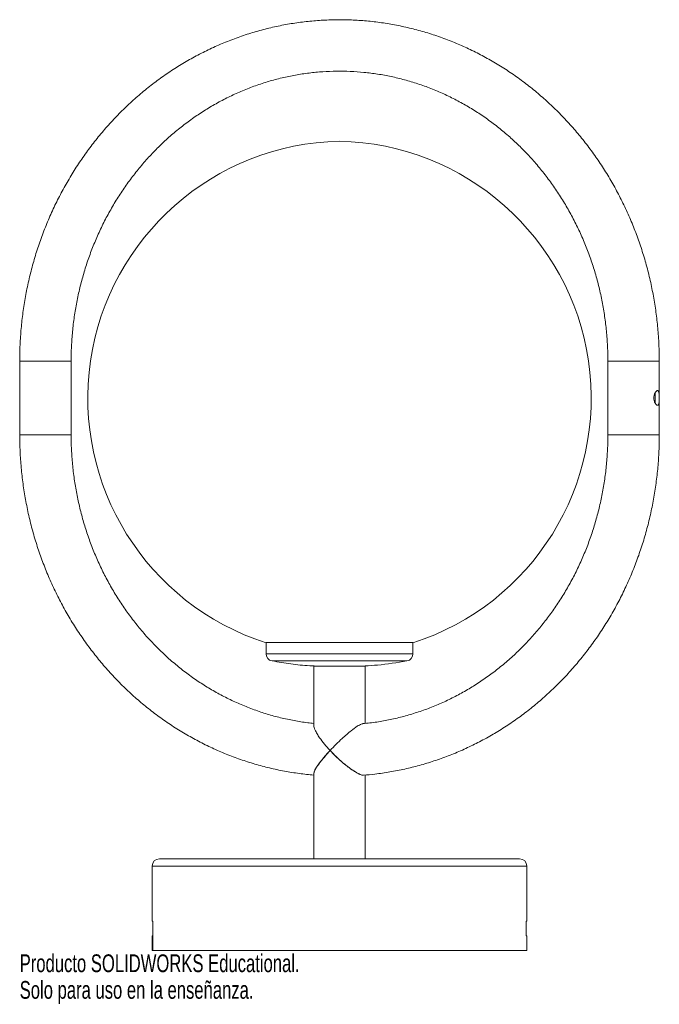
# Paper-space layout '_Superior' of a CAD drawing. Header units: millimetres. Extents: x -87 to 87, y -155 to 113.
import ezdxf

# ---------------------------------------------------------------- set-up
doc = ezdxf.new("R2010")
doc.units = ezdxf.units.MM
doc.styles.add('SLDTEXTSTYLE0', font='TXT', dxfattribs={"width": 0.7})

psp = doc.layouts.new('_Superior')

# ---------------------------------------------------------------- linework, layer by layer
at = {"color": 7, "linetype": 'Continuous', "lineweight": 15}
for p, q in [((-87.06, 20), (-87.06, 0)), ((-87.06, 20), (-73.06, 20)), ((-73.06, 0), (-73.06, 20)), ((73.06, 20), (73.06, 0)), ((87.06, 20), (73.06, 20)), ((87.06, 0), (87.06, 20)), ((85.96, 10), (85.96, 11.45)), ((20, -56.62), (-20, -56.62)), ((-20, -56.68), (-20, -59.64)), ((20, -59.64), (20, -56.68)), ((-7, -63), (-7, -79.23)), ((7, -63), (-7, -63)), ((7, -78.61), (7, -63)), ((-7, -92.26), (-7, -115.5)), ((7, -115.5), (7, -92.68)), ((-51, -117.5), (-51, -132.5)), ((-49, -115.5), (49, -115.5)), ((51, -132.5), (51, -117.5)), ((-50.84, -132.5), (-51, -132.5)), ((-50.84, -140.5), (-50.84, -132.5)), ((51, -132.5), (50.84, -132.5)), ((50.84, -136.5), (50.84, -132.5)), ((-51, -136.5), (-51, -140.5)), ((-51, -136.5), (-50.84, -136.5)), ((51, -136.5), (50.84, -136.5)), ((51, -140.5), (51, -136.5)), ((-51, -140.5), (51, -140.5))]:
    psp.add_line(p, q, dxfattribs=at)
at = {"color": 8, "linetype": 'Continuous', "lineweight": 15}
for p, q in [((-87.06, 0), (-73.06, 0)), ((87.06, 0), (73.06, 0)), ((20, -59.64), (-20, -59.64)), ((18.37, -61.6), (-18.37, -61.6)), ((51, -117.5), (-51, -117.5))]:
    psp.add_line(p, q, dxfattribs=at)
at = {"color": 7, "linetype": 'Continuous', "lineweight": 15}
for centre, radius, start, end in [((1.49, 9.94), 70, 91.2161, 252.1256), ((-1.49, 9.94), 70, 287.8744, 88.7839), ((-18, -59.64), 2, 180, 259.2221), ((18, -59.64), 2, 280.7779, 0), ((-49, -117.5), 2, 90, 180), ((49, -117.5), 2, 0, 90)]:
    psp.add_arc(centre, radius, start, end, dxfattribs=at)
for points, knots in [([(87.06, 20), (87.05, 20.8), (87.03, 23.06), (86.85, 26.79), (86.46, 31.17), (85.87, 35.53), (85.08, 39.85), (84.11, 44.13), (82.95, 48.35), (81.6, 52.51), (80.07, 56.6), (78.36, 60.6), (76.47, 64.52), (74.42, 68.33), (72.19, 72.04), (69.81, 75.63), (67.27, 79.1), (64.57, 82.43), (61.74, 85.62), (58.76, 88.67), (55.66, 91.56), (52.43, 94.29), (49.08, 96.86), (45.62, 99.25), (42.06, 101.47), (38.41, 103.5), (34.67, 105.34), (30.86, 107), (26.98, 108.46), (23.03, 109.72), (19.04, 110.78), (15, 111.64), (10.94, 112.3), (6.84, 112.75), (2.74, 112.99), (-1.38, 113.02), (-5.49, 112.85), (-9.58, 112.47), (-13.66, 111.88), (-17.71, 111.09), (-21.71, 110.1), (-25.67, 108.9), (-29.57, 107.51), (-33.4, 105.92), (-37.16, 104.14), (-40.84, 102.17), (-44.43, 100.02), (-47.92, 97.69), (-51.3, 95.19), (-54.57, 92.51), (-57.71, 89.68), (-60.73, 86.69), (-63.61, 83.55), (-66.35, 80.27), (-68.94, 76.85), (-71.38, 73.31), (-73.66, 69.64), (-75.77, 65.87), (-77.71, 61.99), (-79.49, 58.02), (-81.08, 53.96), (-82.49, 49.83), (-83.72, 45.63), (-84.76, 41.37), (-85.61, 37.07), (-86.27, 32.72), (-86.73, 28.35), (-87.01, 24.1), (-87.04, 21.32), (-87.06, 20)], [0, 0, 0, 0, 0.008202, 0.023301, 0.0384, 0.0535, 0.068599, 0.083698, 0.098795, 0.113891, 0.128986, 0.144078, 0.159168, 0.174256, 0.18934, 0.204421, 0.219498, 0.234571, 0.24964, 0.264703, 0.279762, 0.294815, 0.309863, 0.324906, 0.339942, 0.354973, 0.369998, 0.385017, 0.400032, 0.415041, 0.430046, 0.445046, 0.460043, 0.475038, 0.490029, 0.50502, 0.520009, 0.534999, 0.549989, 0.56498, 0.579972, 0.594968, 0.609967, 0.624969, 0.639976, 0.654987, 0.670004, 0.685025, 0.700052, 0.715085, 0.730123, 0.745166, 0.760215, 0.775269, 0.790328, 0.805392, 0.82046, 0.835533, 0.850609, 0.865689, 0.880773, 0.895859, 0.910948, 0.926039, 0.941133, 0.956228, 0.971325, 0.986423, 1, 1, 1, 1]), ([(-73.06, 20), (-73.05, 20.68), (-73.04, 22.71), (-72.87, 26.09), (-72.49, 30.1), (-71.91, 34.1), (-71.15, 38.05), (-70.21, 41.96), (-69.08, 45.8), (-67.77, 49.59), (-66.28, 53.29), (-64.63, 56.91), (-62.8, 60.43), (-60.81, 63.84), (-58.66, 67.14), (-56.35, 70.32), (-53.9, 73.37), (-51.31, 76.27), (-48.59, 79.04), (-45.73, 81.64), (-42.76, 84.09), (-39.68, 86.37), (-36.49, 88.47), (-33.21, 90.4), (-29.84, 92.15), (-26.39, 93.7), (-22.87, 95.06), (-19.29, 96.23), (-15.66, 97.2), (-11.98, 97.96), (-8.28, 98.53), (-4.55, 98.88), (-0.81, 99.03), (2.93, 98.97), (6.67, 98.7), (10.39, 98.23), (14.08, 97.55), (17.73, 96.67), (21.34, 95.59), (24.89, 94.31), (28.38, 92.83), (31.79, 91.16), (35.12, 89.31), (38.35, 87.28), (41.48, 85.06), (44.51, 82.68), (47.42, 80.14), (50.2, 77.44), (52.85, 74.58), (55.36, 71.59), (57.73, 68.46), (59.95, 65.21), (62.01, 61.83), (63.9, 58.35), (65.63, 54.77), (67.19, 51.09), (68.57, 47.34), (69.78, 43.51), (70.8, 39.63), (71.63, 35.69), (72.28, 31.71), (72.74, 27.7), (73.01, 23.79), (73.04, 21.22), (73.06, 20)], [0, 0, 0, 0, 0.008247, 0.024458, 0.040671, 0.056884, 0.073097, 0.089311, 0.105527, 0.121745, 0.137966, 0.154189, 0.170416, 0.186648, 0.202884, 0.219126, 0.235374, 0.251629, 0.267891, 0.284161, 0.30044, 0.316727, 0.333023, 0.349329, 0.365645, 0.381969, 0.398303, 0.414646, 0.430997, 0.447355, 0.463719, 0.480089, 0.496462, 0.512838, 0.529215, 0.545592, 0.561965, 0.578336, 0.594701, 0.61106, 0.627412, 0.643757, 0.660093, 0.67642, 0.692738, 0.709047, 0.725347, 0.741638, 0.757921, 0.774195, 0.790462, 0.806722, 0.822974, 0.839221, 0.855462, 0.871698, 0.887929, 0.904157, 0.920381, 0.936602, 0.952821, 0.969037, 0.985252, 1, 1, 1, 1]), ([(86.57, 12), (86.62, 12), (86.66, 11.99), (86.74, 11.94), (86.78, 11.9), (86.84, 11.8), (86.87, 11.73), (86.92, 11.59), (86.94, 11.51), (86.99, 11.23), (87, 11.01), (87.02, 10.65), (87.02, 10.52), (87.03, 10.26), (87.03, 10.13), (87.03, 9.87), (87.03, 9.74), (87.02, 9.48), (87.02, 9.35), (87, 8.99), (86.99, 8.77), (86.94, 8.49), (86.92, 8.41), (86.87, 8.27), (86.84, 8.2), (86.78, 8.1), (86.75, 8.06), (86.66, 8.01), (86.62, 8), (86.48, 8), (86.36, 8.05), (86.2, 8.2), (86.14, 8.27), (86.03, 8.41), (85.97, 8.49), (85.87, 8.68), (85.82, 8.78), (85.74, 8.99), (85.7, 9.11), (85.63, 9.35), (85.61, 9.48), (85.58, 9.73), (85.57, 9.87), (85.57, 10.13), (85.58, 10.26), (85.61, 10.52), (85.63, 10.65), (85.73, 11.01), (85.82, 11.23), (85.97, 11.51), (86.03, 11.59), (86.14, 11.73), (86.19, 11.8), (86.31, 11.9), (86.36, 11.94), (86.47, 11.99), (86.52, 12), (86.57, 12)], [0, 0, 0, 0, 0.03125, 0.03125, 0.0625, 0.0625, 0.09375, 0.09375, 0.125, 0.125, 0.1875, 0.1875, 0.21875, 0.21875, 0.25, 0.25, 0.28125, 0.28125, 0.3125, 0.3125, 0.375, 0.375, 0.40625, 0.40625, 0.4375, 0.4375, 0.46875, 0.46875, 0.5, 0.5, 0.5625, 0.5625, 0.59375, 0.59375, 0.625, 0.625, 0.65625, 0.65625, 0.6875, 0.6875, 0.71875, 0.71875, 0.75, 0.75, 0.78125, 0.78125, 0.8125, 0.8125, 0.875, 0.875, 0.90625, 0.90625, 0.9375, 0.9375, 0.96875, 0.96875, 1, 1, 1, 1]), ([(85.91, 11.36), (85.92, 11.19), (85.95, 10.83), (85.95, 10.17), (85.95, 9.51), (85.95, 8.97), (85.91, 8.73), (85.9, 8.63)], [0, 0, 0, 0, 0.21946, 0.444294, 0.657195, 0.865883, 1, 1, 1, 1]), ([(85.9, 11.35), (85.91, 11.27), (85.95, 11.04), (85.95, 10.5), (85.96, 9.82), (85.94, 9.2), (85.94, 8.78), (85.91, 8.64), (85.9, 8.62)], [0, 0, 0, 0, 0.1092297, 0.3362858, 0.5553728, 0.7641432, 0.9764554, 1, 1, 1, 1]), ([(-87.06, 0), (-87.05, -0.8), (-87.03, -3.06), (-86.85, -6.79), (-86.46, -11.17), (-85.87, -15.53), (-85.08, -19.85), (-84.11, -24.13), (-82.95, -28.35), (-81.6, -32.51), (-80.07, -36.6), (-78.36, -40.6), (-76.47, -44.52), (-74.42, -48.33), (-72.19, -52.04), (-69.81, -55.63), (-67.27, -59.1), (-64.57, -62.43), (-61.74, -65.62), (-58.76, -68.67), (-55.66, -71.56), (-52.43, -74.29), (-49.08, -76.86), (-45.62, -79.25), (-42.06, -81.47), (-38.41, -83.5), (-34.67, -85.34), (-30.86, -87), (-26.98, -88.46), (-23.03, -89.72), (-19.04, -90.79), (-15, -91.64), (-10.99, -92.3), (-8.31, -92.57), (-7, -92.7)], [0, 0, 0, 0, 0.0172874, 0.0491106, 0.0809362, 0.1127615, 0.1445859, 0.1764088, 0.2082295, 0.2400474, 0.2718617, 0.3036719, 0.335477, 0.3672765, 0.3990696, 0.4308554, 0.4626332, 0.4944024, 0.5261621, 0.5579118, 0.5896508, 0.6213786, 0.6530948, 0.6847991, 0.7164913, 0.7481714, 0.7798396, 0.8114961, 0.8431415, 0.8747763, 0.9064016, 0.9380182, 0.9696273, 1, 1, 1, 1]), ([(-7, -78.61), (-7.55, -78.56), (-9.35, -78.39), (-12.36, -77.89), (-16.04, -77.11), (-19.67, -76.12), (-23.25, -74.93), (-26.76, -73.54), (-30.21, -71.96), (-33.58, -70.2), (-36.86, -68.25), (-40.04, -66.12), (-43.11, -63.81), (-46.08, -61.34), (-48.92, -58.71), (-51.63, -55.93), (-54.21, -53), (-56.65, -49.93), (-58.93, -46.74), (-61.07, -43.42), (-63.04, -39.98), (-64.85, -36.45), (-66.49, -32.82), (-67.95, -29.1), (-69.24, -25.3), (-70.34, -21.45), (-71.27, -17.53), (-72, -13.57), (-72.55, -9.57), (-72.91, -5.55), (-73.04, -2.36), (-73.05, -0.51), (-73.06, 0)], [0, 0, 0, 0, 0.0154997, 0.0503914, 0.0852766, 0.1201525, 0.1550166, 0.1898667, 0.2247009, 0.2595178, 0.2943163, 0.3290957, 0.3638558, 0.3985964, 0.433318, 0.4680209, 0.5027061, 0.5373743, 0.5720266, 0.6066641, 0.641288, 0.6758994, 0.7104994, 0.7450894, 0.7796704, 0.8142434, 0.8488097, 0.8833701, 0.9179258, 0.9524775, 0.9870264, 1, 1, 1, 1]), ([(73.06, 0), (73.05, -0.68), (73.04, -2.71), (72.87, -6.09), (72.49, -10.1), (71.91, -14.1), (71.15, -18.05), (70.21, -21.96), (69.08, -25.8), (67.77, -29.59), (66.28, -33.29), (64.63, -36.91), (62.8, -40.43), (60.81, -43.84), (58.66, -47.14), (56.35, -50.32), (53.9, -53.37), (51.31, -56.27), (48.59, -59.04), (45.73, -61.64), (42.76, -64.09), (39.68, -66.37), (36.49, -68.47), (33.21, -70.4), (29.84, -72.15), (26.39, -73.7), (22.87, -75.06), (19.29, -76.23), (15.66, -77.2), (11.98, -77.96), (8.88, -78.45), (7, -78.62), (6.36, -78.67)], [0, 0, 0, 0, 0.017468, 0.051806, 0.086147, 0.120488, 0.15483, 0.189174, 0.223522, 0.257874, 0.292231, 0.326595, 0.360967, 0.395348, 0.429739, 0.464142, 0.498557, 0.532987, 0.567433, 0.601895, 0.636375, 0.670874, 0.705392, 0.73993, 0.774489, 0.809067, 0.843665, 0.878281, 0.912914, 0.947563, 0.982225, 1, 1, 1, 1]), ([(6.55, -92.72), (7.58, -92.63), (9.98, -92.43), (13.72, -91.87), (17.77, -91.08), (21.77, -90.08), (25.73, -88.88), (29.63, -87.49), (33.46, -85.9), (37.22, -84.11), (40.9, -82.14), (44.48, -79.99), (47.97, -77.66), (51.35, -75.15), (54.61, -72.47), (57.76, -69.64), (60.77, -66.65), (63.65, -63.5), (66.39, -60.22), (68.98, -56.8), (71.41, -53.26), (73.69, -49.59), (75.8, -45.81), (77.74, -41.94), (79.51, -37.96), (81.1, -33.9), (82.51, -29.77), (83.74, -25.57), (84.77, -21.31), (85.62, -17), (86.28, -12.66), (86.74, -8.29), (87.01, -4.06), (87.04, -1.3), (87.06, 0)], [0, 0, 0, 0, 0.023752, 0.055237, 0.086725, 0.118216, 0.149714, 0.181218, 0.21273, 0.24425, 0.275781, 0.307322, 0.338874, 0.370438, 0.402013, 0.4336, 0.465198, 0.496807, 0.528427, 0.560058, 0.591699, 0.623349, 0.655008, 0.686675, 0.71835, 0.750032, 0.78172, 0.813414, 0.845112, 0.876815, 0.908522, 0.940231, 0.971944, 1, 1, 1, 1]), ([(-18.37, -61.6), (-16.68, -61.89), (-13.28, -62.46), (-9.44, -62.89), (-7.3, -62.96), (-6.9, -62.97)], [0, 0, 0, 0, 0.4465547, 0.8937737, 1, 1, 1, 1]), ([(7, -62.97), (8.11, -62.9), (11.93, -62.68), (15.7, -62.05), (18.37, -61.6)], [0, 0, 0, 0, 0.291191, 1, 1, 1, 1]), ([(-2.56, -86), (-2.56, -86), (-3.1, -85.42), (-4.13, -84.24), (-5.3, -82.71), (-6.14, -81.42), (-6.74, -80.29), (-7.06, -79.49), (-6.99, -79.25), (-6.98, -79.23)], [0, 0, 0, 0, 0.001546, 0.226038, 0.45799, 0.610616, 0.767008, 0.983381, 1, 1, 1, 1]), ([(6.37, -78.76), (6.23, -78.76), (5.85, -78.79), (4.72, -79.44), (3.34, -80.44), (1.95, -81.61), (0.57, -82.85), (-0.96, -84.32), (-2.03, -85.43), (-2.55, -86), (-2.56, -86)], [0, 0, 0, 0, 0.0825789, 0.2203621, 0.3971377, 0.5206677, 0.6473711, 0.820416, 0.9987383, 1, 1, 1, 1]), ([(-2.56, -86), (-2.56, -86), (-3.05, -86.53), (-3.99, -87.58), (-5.11, -88.94), (-5.96, -90.08), (-6.62, -91.12), (-7.03, -91.93), (-6.96, -92.19), (-6.95, -92.24)], [0, 0, 0, 0, 0.00159, 0.210643, 0.425809, 0.571267, 0.720139, 0.944151, 1, 1, 1, 1]), ([(-6.97, -92.26), (-6.95, -92.09), (-6.93, -91.76), (-6.56, -91.05), (-6.03, -90.19), (-5.25, -89.12), (-4.09, -87.7), (-3.14, -86.63), (-2.56, -86), (-2.56, -86)], [0, 0, 0, 0, 0.140089, 0.267185, 0.397915, 0.57041, 0.747794, 0.998412, 1, 1, 1, 1]), ([(6.53, -92.67), (6.45, -92.7), (6.22, -92.77), (5.35, -92.42), (4.24, -91.81), (3.11, -91.05), (1.95, -90.18), (0.65, -89.12), (-0.92, -87.7), (-1.97, -86.63), (-2.55, -86), (-2.56, -86)], [0, 0, 0, 0, 0.058855, 0.188766, 0.324195, 0.424079, 0.52682, 0.662385, 0.801791, 0.998752, 1, 1, 1, 1]), ([(-2.56, -86), (-2.55, -86), (-2.07, -86.53), (-1.03, -87.58), (0.45, -88.94), (1.81, -90.08), (3.21, -91.14), (4.66, -92.07), (5.93, -92.69), (6.36, -92.69), (6.55, -92.69)], [0, 0, 0, 0, 0.001249, 0.165488, 0.33453, 0.448807, 0.565766, 0.741757, 0.884742, 1, 1, 1, 1])]:
    psp.add_open_spline(points, degree=3, knots=knots, dxfattribs=at)

# ---------------------------------------------------------------- texts
at = {"color": 7, "linetype": 'Continuous', "char_height": 4.8336, "attachment_point": 1, "style": 'SLDTEXTSTYLE0'}
for s, insert in [('Producto SOLIDWORKS Educational.', (-87.06, -141.52)), ('Solo para uso en la enseñanza.', (-87.06, -148.77))]:
    psp.add_mtext(s, dxfattribs=dict(at, insert=insert))

doc.saveas('drawing.dxf')
